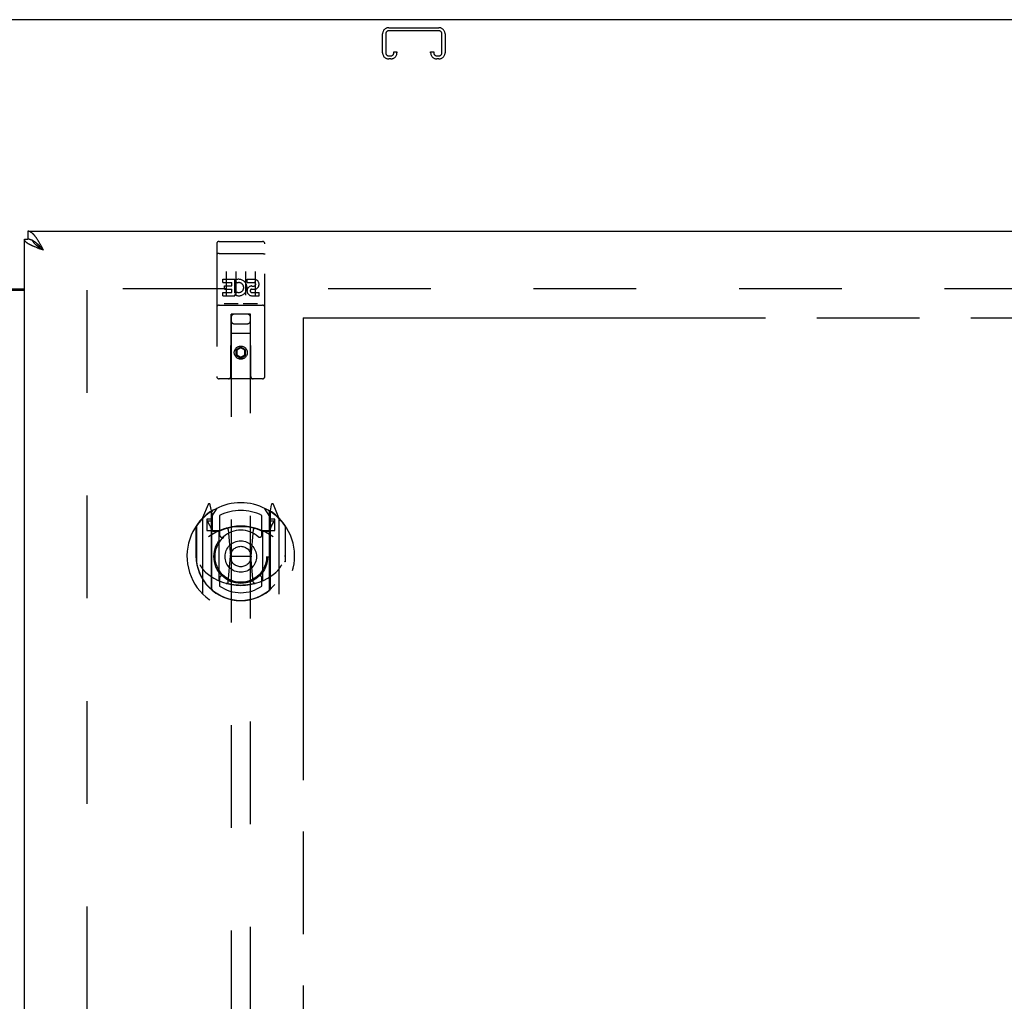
# Model space of a CAD drawing. Header units: inches. Extents: x 0 to 243, y 0 to 157.
# Tile 11 of 17: x 78 to 91, y 102 to 115. Entities that reach past the tile are written whole.
import ezdxf

# ---------------------------------------------------------------- set-up
doc = ezdxf.new("R2010")
doc.units = ezdxf.units.IN
doc.header["$LTSCALE"] = 13.357143
doc.header["$MEASUREMENT"] = 0
doc.linetypes.add('HIDDEN', pattern=[0.2, 0.1, -0.1])
doc.linetypes.add('PHANTOM', pattern=[0.8, 0.45, -0.05, 0.1, -0.05, 0.1, -0.05])
doc.layers.get('0').update_dxf_attribs({"linetype": 'CONTINUOUS'})
for name, color, linetype in [('02___PRT_ALL_AXES', 7, 'CONTINUOUS'), ('AVAILABLE_DOOR_SPACE', 7, 'CONTINUOUS'), ('DEFAULT_2', 8, 'HIDDEN'), ('DIMENSIONS', 7, 'CONTINUOUS')]:
    doc.layers.add(name, color=color, linetype=linetype)
doc.styles.get("Standard").update_dxf_attribs({"font": 'arial.ttf'})
doc.dimstyles.new('DIMSTYLE_2', dxfattribs={"dimtxt": 1.114286, "dimasz": 1.428571, "dimexe": 0.09, "dimexo": 0.07, "dimgap": 0.039, "dimtad": 0, "dimtih": 1, "dimtoh": 1, "dimzin": 4, "dimdsep": 46, "dimtxsty": 'Standard', "dimblk": '_FILLED', "dimblk1": '_FILLED', "dimblk2": '_FILLED', "dimcen": 0.09, "dimazin": 1, "dimtfac": 1, "dimtdec": 3, "dimtofl": 0, "dimtmove": 0, "dimatfit": 3, "dimldrblk": '_FILLED', "dimfxl": 1, "dimtolj": 1, "dimtzin": 4, "dimarcsym": 0})

# ---------------------------------------------------------------- blocks, each defined once
blk = doc.blocks.new('_FILLED')
at = {"color": 0, "linetype": 'ByBlock'}
blk.add_solid([(0, 0), (-1, 0.2), (-1, -0.2)], dxfattribs=at)
blk = doc.blocks.new('*D13')
at = {"layer": 'DIMENSIONS', "color": 2, "linetype": 'Continuous'}
for p, q in [((77.973, 99.077), (75.116, 99.077)), ((81.598, 99.077), (84.197, 99.077))]:
    blk.add_line(p, q, dxfattribs=at)
at = {"layer": 'DIMENSIONS', "color": 2, "linetype": 'Continuous', "xscale": 1.4285714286, "yscale": 1.4285714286, "zscale": 1.4285714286}
blk.add_blockref('_FILLED', (77.973, 99.077), dxfattribs=at)
at = {"layer": 'DIMENSIONS', "color": 2, "linetype": 'Continuous', "xscale": 1.4285714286, "yscale": 1.4285714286, "zscale": 1.4285714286, "rotation": 180}
blk.add_blockref('_FILLED', (81.598, 99.077), dxfattribs=at)
at = {"layer": 'DIMENSIONS', "color": 2, "linetype": 'Continuous', "insert": (84.754, 99.634), "char_height": 1.1143, "width": 3.02804, "attachment_point": 1, "line_spacing_factor": 0.9}
blk.add_mtext('3.63', dxfattribs=at)
blk = doc.blocks.new('*D14')
at = {"layer": 'DIMENSIONS', "color": 2, "linetype": 'Continuous'}
for p, q in [((72.473, 97.211), (70.157, 97.211)), ((76.098, 97.211), (78.956, 97.211))]:
    blk.add_line(p, q, dxfattribs=at)
at = {"layer": 'DIMENSIONS', "color": 2, "linetype": 'Continuous', "xscale": 1.4285714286, "yscale": 1.4285714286, "zscale": 1.4285714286}
blk.add_blockref('_FILLED', (72.473, 97.211), dxfattribs=at)
at = {"layer": 'DIMENSIONS', "color": 2, "linetype": 'Continuous', "xscale": 1.4285714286, "yscale": 1.4285714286, "zscale": 1.4285714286, "rotation": 180}
blk.add_blockref('_FILLED', (76.098, 97.211), dxfattribs=at)
at = {"layer": 'DIMENSIONS', "color": 2, "linetype": 'Continuous', "insert": (69.6, 97.768), "char_height": 1.1143, "width": 3.02804, "attachment_point": 3, "line_spacing_factor": 0.9}
blk.add_mtext('3.63', dxfattribs=at)

msp = doc.modelspace()

# ---------------------------------------------------------------- linework, layer by layer
at = {"color": 3, "linetype": 'Continuous'}
for p, q in [((100.984, 114.564), (53.088, 114.564)), ((78.015, 111.814), (100.619, 111.814)), ((77.973, 49.418), (77.973, 111.71)), ((78.184, 111.635), (78.177, 111.647)), ((78.131, 111.601), (78.12, 111.605)), ((78.143, 111.596), (78.131, 111.601)), ((78.154, 111.592), (78.143, 111.596)), ((78.166, 111.587), (78.154, 111.592)), ((78.178, 111.583), (78.166, 111.587)), ((78.196, 111.576), (78.178, 111.583)), ((78.19, 111.623), (78.184, 111.635)), ((78.197, 111.611), (78.19, 111.623)), ((78.22, 111.567), (78.196, 111.576)), ((78.207, 111.592), (78.197, 111.611)), ((78.22, 111.567), (78.207, 111.592)), ((76.098, 111.064), (77.973, 111.064)), ((76.098, 111.049), (77.973, 111.049))]:
    msp.add_line(p, q, dxfattribs=at)
at = {"color": 7, "linetype": 'Continuous'}
for p, q in [((78.015, 111.814), (78.015, 111.71)), ((77.973, 111.71), (78.015, 111.71)), ((78.08, 111.693), (78.077, 111.694)), ((78.18, 111.61), (78.174, 111.617)), ((78.187, 111.603), (78.18, 111.61)), ((78.191, 111.586), (78.183, 111.591)), ((78.194, 111.596), (78.187, 111.603)), ((78.203, 111.585), (78.194, 111.596)), ((78.22, 111.567), (78.203, 111.585)), ((78.22, 111.567), (78.203, 111.578))]:
    msp.add_line(p, q, dxfattribs=at)
at = {"color": 3, "linetype": 'Continuous'}
for points in [[(78.141, 111.708), (78.138, 111.713), (78.134, 111.718), (78.131, 111.723), (78.128, 111.728), (78.124, 111.733), (78.121, 111.737), (78.118, 111.742), (78.114, 111.746), (78.111, 111.75), (78.108, 111.754), (78.105, 111.758), (78.101, 111.762), (78.098, 111.766), (78.095, 111.77), (78.091, 111.773), (78.088, 111.777), (78.085, 111.78), (78.081, 111.783), (78.078, 111.786), (78.075, 111.789), (78.072, 111.791), (78.068, 111.794), (78.065, 111.796), (78.062, 111.799), (78.058, 111.801), (78.055, 111.803), (78.052, 111.804), (78.048, 111.806), (78.045, 111.808), (78.042, 111.809), (78.039, 111.81), (78.035, 111.811), (78.032, 111.812), (78.029, 111.813), (78.025, 111.813), (78.022, 111.814), (78.019, 111.814), (78.015, 111.814)], [(78.078, 111.623), (78.073, 111.625), (78.068, 111.628), (78.064, 111.63), (78.059, 111.632), (78.054, 111.634), (78.05, 111.636), (78.046, 111.639), (78.041, 111.641), (78.037, 111.643), (78.033, 111.645), (78.029, 111.648), (78.026, 111.65), (78.022, 111.652), (78.018, 111.654), (78.015, 111.657), (78.012, 111.659), (78.009, 111.661), (78.005, 111.663), (78.003, 111.665), (78, 111.668), (77.997, 111.67), (77.995, 111.672), (77.992, 111.674), (77.99, 111.677), (77.988, 111.679), (77.986, 111.681), (77.984, 111.683), (77.982, 111.685), (77.981, 111.688), (77.979, 111.69), (77.978, 111.692), (77.977, 111.694), (77.976, 111.697), (77.975, 111.699), (77.975, 111.701), (77.974, 111.703), (77.974, 111.705), (77.974, 111.708), (77.973, 111.71)], [(78.177, 111.647), (78.174, 111.653), (78.17, 111.659), (78.167, 111.665), (78.164, 111.67), (78.161, 111.676), (78.157, 111.682), (78.154, 111.687), (78.151, 111.692), (78.147, 111.698), (78.144, 111.703), (78.141, 111.708)], [(78.12, 111.605), (78.109, 111.61), (78.104, 111.612), (78.098, 111.614), (78.093, 111.616), (78.088, 111.619), (78.083, 111.621), (78.078, 111.623)]]:
    msp.add_lwpolyline(points, dxfattribs=at)
at = {"color": 7, "linetype": 'Continuous'}
for points in [[(78.077, 111.694), (78.075, 111.695), (78.072, 111.697), (78.068, 111.698), (78.065, 111.7), (78.062, 111.701), (78.058, 111.702), (78.055, 111.703), (78.052, 111.704), (78.048, 111.705), (78.045, 111.706), (78.042, 111.707), (78.039, 111.708), (78.035, 111.708), (78.032, 111.709), (78.029, 111.709), (78.025, 111.71), (78.022, 111.71), (78.019, 111.71), (78.015, 111.71)], [(78.174, 111.617), (78.17, 111.62), (78.167, 111.624), (78.164, 111.627), (78.161, 111.63), (78.157, 111.633), (78.154, 111.637), (78.151, 111.64), (78.147, 111.643), (78.144, 111.646), (78.141, 111.649), (78.138, 111.652), (78.134, 111.655), (78.131, 111.657), (78.128, 111.66), (78.124, 111.663), (78.121, 111.666), (78.118, 111.668), (78.114, 111.671), (78.111, 111.673), (78.108, 111.676), (78.105, 111.678), (78.101, 111.68), (78.098, 111.682), (78.095, 111.684), (78.091, 111.686), (78.088, 111.688), (78.085, 111.69), (78.081, 111.692), (78.08, 111.693)], [(78.183, 111.591), (78.175, 111.596), (78.171, 111.599), (78.167, 111.602), (78.164, 111.604), (78.16, 111.607), (78.156, 111.61), (78.152, 111.612), (78.149, 111.615), (78.145, 111.618), (78.142, 111.62), (78.138, 111.623), (78.135, 111.625), (78.132, 111.628), (78.128, 111.631), (78.125, 111.633), (78.122, 111.636), (78.119, 111.639), (78.116, 111.641), (78.114, 111.644), (78.111, 111.647), (78.108, 111.649), (78.106, 111.652), (78.103, 111.655), (78.101, 111.657), (78.099, 111.66), (78.097, 111.662), (78.095, 111.665), (78.093, 111.668), (78.091, 111.67), (78.089, 111.673), (78.088, 111.676), (78.086, 111.678), (78.085, 111.681), (78.083, 111.684), (78.082, 111.686), (78.081, 111.689), (78.08, 111.691), (78.08, 111.693)], [(78.203, 111.578), (78.195, 111.583), (78.191, 111.586)]]:
    msp.add_lwpolyline(points, dxfattribs=at)
at = {"layer": '02___PRT_ALL_AXES', "color": 8, "linetype": 'HIDDEN'}
for p, q in [((80.503, 111.681), (81.068, 111.681)), ((80.554, 111.146), (80.554, 111.189)), ((80.554, 111.189), (80.71, 111.189)), ((80.554, 111.146), (80.668, 111.146)), ((80.668, 111.104), (80.668, 111.146)), ((80.71, 111.011), (80.71, 111.189)), ((80.735, 111.141), (80.718, 111.18)), ((80.867, 111.146), (80.867, 111.189)), ((80.867, 111.189), (80.959, 111.189)), ((80.867, 111.146), (80.959, 111.146)), ((80.554, 110.975), (80.554, 111.018)), ((80.554, 111.018), (80.668, 111.018)), ((80.575, 111.061), (80.575, 111.104)), ((80.575, 111.104), (80.668, 111.104)), ((80.575, 111.061), (80.668, 111.061)), ((80.668, 111.018), (80.668, 111.061)), ((80.71, 111.011), (80.723, 111.03)), ((80.926, 111.061), (80.973, 111.061)), ((80.93, 111.102), (80.959, 111.102)), ((80.93, 111.018), (81.023, 111.018)), ((81.023, 110.975), (81.023, 111.018)), ((80.554, 110.975), (80.71, 110.975)), ((80.71, 110.975), (80.71, 110.988)), ((80.714, 110.986), (80.71, 110.988)), ((80.93, 110.975), (81.023, 110.975)), ((80.503, 110.853), (81.068, 110.853))]:
    msp.add_line(p, q, dxfattribs=at)
msp.add_circle((80.786, 110.236), 0.085, dxfattribs=at)
for centre, radius, start, end in [((80.76, 111.082), 0.107, 244.2636, 113.4027), ((80.76, 111.082), 0.0639, 234.8895, 113.4026), ((80.959, 111.124), 0.0644, 282.2995, 90.0775), ((80.959, 111.124), 0.0219, 269.9011, 90), ((80.93, 111.039), 0.0635, 90, 270), ((80.93, 111.04), 0.0219, 100.307, 270)]:
    msp.add_arc(centre, radius, start, end, dxfattribs=at)
at = {"layer": 'AVAILABLE_DOOR_SPACE', "color": 4, "linetype": 'PHANTOM'}
for q in [(81.598, 81.439), (98.911, 110.689)]:
    msp.add_line((81.598, 110.689), q, dxfattribs=at)
at = {"layer": 'DEFAULT_2', "color": 8, "linetype": 'HIDDEN'}
for p, q in [((82.63, 114.134), (82.63, 114.38)), ((82.67, 114.38), (82.67, 114.134)), ((82.71, 114.46), (83.362, 114.46)), ((83.362, 114.42), (82.71, 114.42)), ((83.402, 114.134), (83.402, 114.38)), ((83.442, 114.38), (83.442, 114.134)), ((82.71, 114.094), (82.737, 114.094)), ((82.777, 114.134), (82.777, 114.147)), ((82.777, 114.147), (82.817, 114.147)), ((82.817, 114.147), (82.817, 114.134)), ((83.255, 114.134), (83.255, 114.147)), ((83.255, 114.147), (83.295, 114.147)), ((83.295, 114.147), (83.295, 114.134)), ((83.335, 114.094), (83.362, 114.094)), ((82.737, 114.054), (82.71, 114.054)), ((83.362, 114.054), (83.335, 114.054)), ((80.473, 111.651), (80.473, 109.926)), ((80.568, 111.681), (80.753, 111.681)), ((80.818, 111.681), (81.003, 111.681)), ((81.098, 109.926), (81.098, 111.651)), ((80.49, 111.523), (80.489, 111.523)), ((80.491, 111.523), (80.49, 111.523)), ((80.492, 111.523), (80.491, 111.523)), ((80.492, 111.523), (80.492, 111.523)), ((80.493, 111.523), (80.492, 111.523)), ((80.494, 111.523), (80.493, 111.523)), ((80.495, 111.523), (80.494, 111.523)), ((80.496, 111.523), (80.495, 111.523)), ((80.496, 111.523), (80.496, 111.523)), ((80.497, 111.523), (80.496, 111.523)), ((80.498, 111.523), (80.497, 111.523)), ((80.499, 111.523), (80.498, 111.523)), ((80.5, 111.523), (80.499, 111.523)), ((80.501, 111.523), (80.5, 111.523)), ((80.501, 111.523), (80.501, 111.523)), ((80.502, 111.523), (80.501, 111.523)), ((80.503, 111.523), (80.502, 111.523)), ((80.503, 111.523), (81.068, 111.523)), ((81.068, 111.523), (81.069, 111.523)), ((81.069, 111.523), (81.07, 111.523)), ((81.07, 111.523), (81.071, 111.523)), ((81.071, 111.523), (81.072, 111.523)), ((81.072, 111.523), (81.073, 111.523)), ((81.073, 111.523), (81.073, 111.523)), ((81.073, 111.523), (81.074, 111.523)), ((81.074, 111.523), (81.075, 111.523)), ((81.075, 111.523), (81.076, 111.523)), ((81.076, 111.523), (81.077, 111.523)), ((81.077, 111.523), (81.078, 111.523)), ((81.078, 111.523), (81.078, 111.523)), ((81.078, 111.523), (81.079, 111.523)), ((81.079, 111.523), (81.08, 111.523)), ((81.08, 111.523), (81.081, 111.523)), ((81.081, 111.523), (81.081, 111.523)), ((80.598, 111.29), (80.598, 110.984)), ((80.723, 111.29), (80.723, 110.984)), ((80.848, 111.29), (80.848, 110.984)), ((80.973, 111.29), (80.973, 110.984)), ((99.286, 111.064), (78.682, 111.064)), ((78.786, 111.049), (78.786, 50.079)), ((80.503, 110.853), (81.068, 110.853)), ((80.747, 110.869), (80.575, 110.869)), ((80.997, 110.869), (80.825, 110.869)), ((80.656, 109.926), (80.659, 110.736)), ((80.661, 110.736), (80.659, 110.736)), ((80.661, 110.736), (80.661, 82.735)), ((80.911, 110.736), (80.661, 110.736)), ((80.911, 82.735), (80.911, 110.736)), ((80.912, 110.736), (80.911, 110.736)), ((80.916, 109.926), (80.912, 110.736)), ((80.701, 110.611), (80.871, 110.611)), ((80.914, 110.486), (80.658, 110.486)), ((80.786, 110.308), (80.723, 110.272)), ((80.723, 110.272), (80.723, 110.2)), ((80.723, 110.272), (80.733, 110.266)), ((80.786, 110.297), (80.733, 110.266)), ((80.733, 110.266), (80.733, 110.206)), ((80.786, 110.308), (80.786, 110.297)), ((80.848, 110.272), (80.786, 110.308)), ((80.838, 110.266), (80.786, 110.297)), ((80.848, 110.272), (80.838, 110.266)), ((80.838, 110.206), (80.838, 110.266)), ((80.848, 110.2), (80.848, 110.272)), ((80.723, 110.2), (80.733, 110.206)), ((80.723, 110.2), (80.786, 110.164)), ((80.733, 110.206), (80.786, 110.176)), ((80.786, 110.176), (80.838, 110.206)), ((80.786, 110.164), (80.848, 110.2)), ((80.786, 110.164), (80.786, 110.176)), ((80.848, 110.2), (80.838, 110.206)), ((81.068, 109.896), (80.503, 109.896)), ((80.361, 108.262), (80.29, 108.087)), ((80.403, 108.179), (80.389, 108.259)), ((80.411, 108.107), (80.481, 108.216)), ((81.091, 108.216), (81.161, 108.107)), ((81.183, 108.259), (81.168, 108.179)), ((81.282, 108.087), (81.211, 108.262)), ((80.286, 108.076), (80.286, 107.109)), ((80.343, 108.072), (80.343, 107.922)), ((80.403, 108.072), (80.343, 108.072)), ((80.383, 108.158), (80.382, 108.157)), ((80.382, 108.157), (80.382, 108.157)), ((80.382, 108.157), (80.382, 108.157)), ((80.403, 107.163), (80.403, 108.179)), ((80.411, 107.162), (80.411, 108.165)), ((80.413, 108.141), (80.413, 107.933)), ((80.511, 108.119), (80.511, 107.866)), ((81.061, 107.866), (81.061, 108.119)), ((81.158, 107.933), (81.158, 108.141)), ((81.161, 107.162), (81.161, 108.165)), ((81.168, 108.179), (81.168, 107.163)), ((81.228, 108.072), (81.168, 108.072)), ((81.19, 108.157), (81.185, 108.16)), ((81.228, 107.922), (81.228, 108.072)), ((81.286, 107.109), (81.286, 108.076)), ((80.203, 107.981), (80.203, 107.592)), ((80.211, 107.978), (80.211, 107.521)), ((80.352, 108.039), (80.381, 107.993)), ((80.411, 108.047), (80.356, 108.047)), ((80.623, 107.937), (80.653, 107.592)), ((80.949, 107.937), (80.918, 107.592)), ((81.216, 108.047), (81.161, 108.047)), ((81.191, 107.993), (81.22, 108.039)), ((81.361, 107.978), (81.361, 107.521)), ((81.368, 107.592), (81.368, 107.981)), ((80.343, 107.922), (80.403, 107.922)), ((80.503, 107.92), (80.431, 107.92)), ((80.433, 107.913), (80.499, 107.913)), ((80.503, 107.279), (80.503, 107.911)), ((81.141, 107.92), (81.068, 107.92)), ((81.068, 107.911), (81.068, 107.279)), ((81.073, 107.913), (81.138, 107.913)), ((81.168, 107.922), (81.228, 107.922)), ((80.203, 107.592), (80.218, 107.592)), ((80.623, 107.253), (80.653, 107.592)), ((80.653, 107.592), (80.918, 107.592)), ((80.949, 107.253), (80.918, 107.592)), ((81.368, 107.592), (81.353, 107.592)), ((80.211, 107.521), (80.211, 107.518)), ((81.361, 107.521), (81.361, 107.518)), ((80.511, 107.305), (80.511, 107.202)), ((81.061, 107.202), (81.061, 107.305))]:
    msp.add_line(p, q, dxfattribs=at)
for points in [[(80.489, 111.523), (80.489, 111.523), (80.489, 111.522), (80.488, 111.522), (80.488, 111.522), (80.488, 111.522), (80.487, 111.522), (80.487, 111.522), (80.486, 111.522), (80.486, 111.522), (80.486, 111.522), (80.485, 111.522), (80.485, 111.522), (80.485, 111.522), (80.484, 111.522), (80.484, 111.522), (80.484, 111.522), (80.483, 111.522), (80.483, 111.521), (80.483, 111.521), (80.483, 111.521), (80.482, 111.521), (80.482, 111.521), (80.482, 111.521), (80.481, 111.521), (80.481, 111.521), (80.481, 111.521), (80.481, 111.521), (80.48, 111.521), (80.48, 111.521), (80.48, 111.521), (80.479, 111.52), (80.479, 111.52), (80.479, 111.52), (80.479, 111.52), (80.479, 111.52), (80.478, 111.52), (80.478, 111.52), (80.478, 111.52), (80.478, 111.52), (80.477, 111.52), (80.477, 111.52), (80.477, 111.52), (80.477, 111.519), (80.477, 111.519), (80.476, 111.519), (80.476, 111.519), (80.476, 111.519), (80.476, 111.519), (80.476, 111.519), (80.476, 111.519), (80.475, 111.519), (80.475, 111.519), (80.475, 111.518), (80.475, 111.518), (80.475, 111.518), (80.475, 111.518), (80.475, 111.518), (80.475, 111.518), (80.474, 111.518), (80.474, 111.518), (80.474, 111.518), (80.474, 111.518), (80.474, 111.517), (80.474, 111.517), (80.474, 111.517), (80.474, 111.517), (80.474, 111.517), (80.474, 111.517), (80.474, 111.517), (80.474, 111.517), (80.474, 111.517), (80.474, 111.517), (80.474, 111.516), (80.473, 111.516), (80.473, 111.516), (80.473, 111.516), (80.473, 111.516)], [(81.081, 111.523), (81.082, 111.523), (81.083, 111.523), (81.083, 111.523), (81.083, 111.522), (81.084, 111.522), (81.084, 111.522), (81.084, 111.522), (81.085, 111.522), (81.085, 111.522), (81.085, 111.522), (81.086, 111.522), (81.086, 111.522), (81.086, 111.522), (81.087, 111.522), (81.087, 111.522), (81.087, 111.522), (81.088, 111.522), (81.088, 111.522), (81.088, 111.522), (81.089, 111.521), (81.089, 111.521), (81.089, 111.521), (81.09, 111.521), (81.09, 111.521), (81.09, 111.521), (81.091, 111.521), (81.091, 111.521), (81.091, 111.521), (81.091, 111.521), (81.092, 111.521), (81.092, 111.521), (81.092, 111.521), (81.092, 111.52), (81.093, 111.52), (81.093, 111.52), (81.093, 111.52), (81.093, 111.52), (81.094, 111.52), (81.094, 111.52), (81.094, 111.52), (81.094, 111.52), (81.095, 111.52), (81.095, 111.52), (81.095, 111.52), (81.095, 111.519), (81.095, 111.519), (81.095, 111.519), (81.096, 111.519), (81.096, 111.519), (81.096, 111.519), (81.096, 111.519), (81.096, 111.519), (81.096, 111.519), (81.097, 111.519), (81.097, 111.518), (81.097, 111.518), (81.097, 111.518), (81.097, 111.518), (81.097, 111.518), (81.097, 111.518), (81.098, 111.518), (81.098, 111.518), (81.098, 111.518), (81.098, 111.518), (81.098, 111.517), (81.098, 111.517), (81.098, 111.517), (81.098, 111.517), (81.098, 111.517), (81.098, 111.517), (81.098, 111.517), (81.098, 111.517), (81.098, 111.517), (81.098, 111.517), (81.098, 111.516), (81.098, 111.516), (81.098, 111.516), (81.098, 111.516), (81.098, 111.516)], [(80.575, 110.869), (80.575, 110.869), (80.575, 110.869), (80.574, 110.869), (80.574, 110.869), (80.574, 110.869), (80.574, 110.869), (80.574, 110.869), (80.573, 110.869), (80.573, 110.87), (80.573, 110.87), (80.573, 110.87), (80.573, 110.87), (80.573, 110.87), (80.572, 110.87), (80.572, 110.87), (80.572, 110.87), (80.572, 110.87), (80.572, 110.87), (80.572, 110.87), (80.571, 110.87), (80.571, 110.87), (80.571, 110.87), (80.571, 110.87), (80.571, 110.87), (80.571, 110.87), (80.571, 110.87), (80.57, 110.87), (80.57, 110.87), (80.57, 110.87), (80.57, 110.87), (80.57, 110.87), (80.57, 110.87), (80.57, 110.87), (80.57, 110.87), (80.57, 110.87), (80.569, 110.87), (80.569, 110.87), (80.569, 110.87), (80.569, 110.87), (80.569, 110.87), (80.569, 110.87), (80.569, 110.87), (80.569, 110.871), (80.569, 110.871), (80.569, 110.871), (80.568, 110.871)], [(80.753, 110.871), (80.753, 110.871), (80.753, 110.871), (80.753, 110.871), (80.753, 110.87), (80.753, 110.87), (80.753, 110.87), (80.753, 110.87), (80.753, 110.87), (80.753, 110.87), (80.753, 110.87), (80.752, 110.87), (80.752, 110.87), (80.752, 110.87), (80.752, 110.87), (80.752, 110.87), (80.752, 110.87), (80.752, 110.87), (80.752, 110.87), (80.751, 110.87), (80.751, 110.87), (80.751, 110.87), (80.751, 110.87), (80.751, 110.87), (80.751, 110.87), (80.751, 110.87), (80.75, 110.87), (80.75, 110.87), (80.75, 110.87), (80.75, 110.87), (80.75, 110.87), (80.75, 110.87), (80.75, 110.87), (80.749, 110.87), (80.749, 110.87), (80.749, 110.87), (80.749, 110.87), (80.749, 110.87), (80.748, 110.869), (80.748, 110.869), (80.748, 110.869), (80.748, 110.869), (80.748, 110.869), (80.748, 110.869), (80.747, 110.869), (80.747, 110.869)], [(80.825, 110.869), (80.825, 110.869), (80.825, 110.869), (80.824, 110.869), (80.824, 110.869), (80.824, 110.869), (80.824, 110.869), (80.824, 110.869), (80.823, 110.869), (80.823, 110.87), (80.823, 110.87), (80.823, 110.87), (80.823, 110.87), (80.823, 110.87), (80.822, 110.87), (80.822, 110.87), (80.822, 110.87), (80.822, 110.87), (80.822, 110.87), (80.822, 110.87), (80.821, 110.87), (80.821, 110.87), (80.821, 110.87), (80.821, 110.87), (80.821, 110.87), (80.821, 110.87), (80.821, 110.87), (80.82, 110.87), (80.82, 110.87), (80.82, 110.87), (80.82, 110.87), (80.82, 110.87), (80.82, 110.87), (80.82, 110.87), (80.82, 110.87), (80.82, 110.87), (80.819, 110.87), (80.819, 110.87), (80.819, 110.87), (80.819, 110.87), (80.819, 110.87), (80.819, 110.87), (80.819, 110.87), (80.819, 110.871), (80.819, 110.871), (80.819, 110.871), (80.818, 110.871)], [(81.003, 110.871), (81.003, 110.871), (81.003, 110.871), (81.003, 110.871), (81.003, 110.87), (81.003, 110.87), (81.003, 110.87), (81.003, 110.87), (81.003, 110.87), (81.003, 110.87), (81.003, 110.87), (81.002, 110.87), (81.002, 110.87), (81.002, 110.87), (81.002, 110.87), (81.002, 110.87), (81.002, 110.87), (81.002, 110.87), (81.002, 110.87), (81.001, 110.87), (81.001, 110.87), (81.001, 110.87), (81.001, 110.87), (81.001, 110.87), (81.001, 110.87), (81.001, 110.87), (81, 110.87), (81, 110.87), (81, 110.87), (81, 110.87), (81, 110.87), (81, 110.87), (81, 110.87), (80.999, 110.87), (80.999, 110.87), (80.999, 110.87), (80.999, 110.87), (80.999, 110.87), (80.998, 110.869), (80.998, 110.869), (80.998, 110.869), (80.998, 110.869), (80.998, 110.869), (80.998, 110.869), (80.997, 110.869), (80.997, 110.869)], [(80.253, 107.479), (80.257, 107.474), (80.26, 107.469), (80.263, 107.464), (80.265, 107.459), (80.268, 107.455), (80.271, 107.451), (80.274, 107.447), (80.276, 107.443), (80.279, 107.439), (80.281, 107.435), (80.284, 107.432), (80.286, 107.429), (80.288, 107.425), (80.291, 107.422), (80.293, 107.419), (80.295, 107.416), (80.297, 107.414), (80.3, 107.411), (80.302, 107.408), (80.304, 107.406), (80.306, 107.404), (80.308, 107.401), (80.31, 107.399), (80.311, 107.397), (80.313, 107.395), (80.315, 107.393), (80.317, 107.391), (80.319, 107.389), (80.32, 107.388), (80.322, 107.386), (80.324, 107.384), (80.325, 107.383), (80.327, 107.381), (80.329, 107.38), (80.33, 107.379), (80.332, 107.377)], [(81.24, 107.377), (81.242, 107.379), (81.243, 107.38), (81.245, 107.381), (81.246, 107.383), (81.248, 107.384), (81.25, 107.386), (81.251, 107.388), (81.253, 107.389), (81.255, 107.391), (81.257, 107.393), (81.259, 107.395), (81.26, 107.397), (81.262, 107.399), (81.264, 107.401), (81.266, 107.404), (81.268, 107.406), (81.27, 107.408), (81.272, 107.411), (81.274, 107.414), (81.277, 107.416), (81.279, 107.419), (81.281, 107.422), (81.283, 107.425), (81.286, 107.428), (81.288, 107.432), (81.291, 107.435), (81.293, 107.439), (81.296, 107.443), (81.298, 107.447), (81.301, 107.451), (81.304, 107.455), (81.306, 107.459), (81.309, 107.464), (81.312, 107.469), (81.315, 107.474), (81.318, 107.479)], [(80.974, 107.236), (80.969, 107.234), (80.963, 107.233), (80.958, 107.231), (80.952, 107.23), (80.947, 107.229), (80.941, 107.227), (80.936, 107.226), (80.93, 107.225), (80.925, 107.224), (80.919, 107.223), (80.914, 107.222), (80.908, 107.221), (80.903, 107.22), (80.897, 107.219), (80.892, 107.218), (80.886, 107.217), (80.881, 107.216), (80.875, 107.216), (80.87, 107.215), (80.864, 107.214), (80.859, 107.214), (80.853, 107.213), (80.847, 107.213), (80.842, 107.212), (80.836, 107.212), (80.831, 107.211), (80.825, 107.211), (80.82, 107.211), (80.814, 107.211), (80.808, 107.21), (80.803, 107.21), (80.797, 107.21), (80.792, 107.21), (80.786, 107.21), (80.78, 107.21), (80.775, 107.21), (80.769, 107.21), (80.764, 107.21), (80.758, 107.211), (80.752, 107.211), (80.747, 107.211), (80.741, 107.211), (80.736, 107.212), (80.73, 107.212), (80.724, 107.213), (80.719, 107.213), (80.713, 107.214), (80.708, 107.214), (80.702, 107.215), (80.697, 107.216), (80.691, 107.216), (80.686, 107.217), (80.68, 107.218), (80.675, 107.219), (80.669, 107.22), (80.663, 107.221), (80.658, 107.222), (80.652, 107.223), (80.647, 107.224), (80.641, 107.225), (80.636, 107.226), (80.631, 107.227), (80.625, 107.229), (80.62, 107.23), (80.614, 107.231), (80.609, 107.233), (80.603, 107.234), (80.598, 107.236)]]:
    msp.add_lwpolyline(points, dxfattribs=at)
for centre, radius in [((80.786, 110.236), 0.0845), ((80.786, 107.585), 0.35), ((80.786, 107.585), 0.335), ((80.786, 107.585), 0.205), ((80.786, 107.585), 0.133)]:
    msp.add_circle(centre, radius, dxfattribs=at)
for centre, radius, start, end in [((82.71, 114.38), 0.08, 90, 180), ((82.71, 114.38), 0.04, 90, 180), ((83.362, 114.38), 0.08, 0, 90), ((83.362, 114.38), 0.04, 0, 90), ((82.71, 114.134), 0.08, 180, 270), ((82.71, 114.134), 0.04, 180, 270), ((82.737, 114.134), 0.08, 270, 360), ((82.737, 114.134), 0.04, 270, 360), ((83.335, 114.134), 0.08, 180, 270), ((83.335, 114.134), 0.04, 180, 270), ((83.362, 114.134), 0.08, 270, 360), ((83.362, 114.134), 0.04, 270, 360), ((80.503, 111.651), 0.03, 90, 180), ((81.068, 111.651), 0.03, 0, 90), ((80.503, 110.823), 0.03, 90, 180), ((81.068, 110.823), 0.03, 0, 90), ((80.701, 110.696), 0.04, 90, 180), ((80.701, 110.651), 0.04, 180, 270), ((80.871, 110.696), 0.04, 0, 90), ((80.871, 110.651), 0.04, 270, 360), ((80.503, 109.926), 0.03, 180, 270), ((80.626, 109.926), 0.03, 270, 360), ((80.946, 109.926), 0.03, 180, 270), ((81.068, 109.926), 0.03, 270, 360), ((80.786, 107.585), 0.7, 35.2961, 144.7039), ((80.374, 108.257), 0.015, 10, 158.1959), ((81.197, 108.257), 0.015, 21.8041, 170), ((80.786, 107.592), 0.7, 125.5126, 54.4874), ((80.301, 108.076), 0.015, 135.0748, 180), ((80.391, 108.146), 0.02, 0, 125.5126), ((80.393, 108.141), 0.02, 0, 125.2543), ((80.431, 108.165), 0.02, 121.4688, 179.9992), ((80.786, 107.585), 0.6, 62.7204, 117.2796), ((81.141, 108.165), 0.02, 0, 58.5295), ((81.178, 108.141), 0.02, 54.7457, 180), ((81.181, 108.146), 0.02, 54.4874, 180), ((81.271, 108.076), 0.015, 0, 44.9252), ((80.231, 107.978), 0.02, 144.7039, 180), ((80.356, 108.042), 0.005, 90, 212.6792), ((80.786, 107.28), 0.7, 53.2319, 126.7681), ((80.223, 107.891), 0.188, 0, 32.6792), ((80.431, 107.94), 0.02, 180, 270), ((80.786, 107.273), 0.7, 66.536, 113.464), ((80.603, 107.935), 0.02, 5.0796, 105.6131), ((80.969, 107.935), 0.02, 74.3869, 174.9204), ((81.141, 107.94), 0.02, 270, 360), ((81.349, 107.891), 0.188, 147.3208, 180), ((81.216, 108.042), 0.005, 327.3208, 90), ((81.341, 107.978), 0.02, 0, 35.2961), ((80.433, 107.933), 0.02, 180, 270), ((80.499, 107.933), 0.02, 270, 293.464), ((80.518, 107.911), 0.015, 112.9863, 180), ((80.541, 107.866), 0.03, 180, 311.1261), ((80.786, 107.585), 0.343, 48.8739, 131.1261), ((81.031, 107.866), 0.03, 228.8739, 360), ((81.053, 107.911), 0.015, 0, 67.0137), ((81.073, 107.933), 0.02, 246.536, 270), ((81.138, 107.933), 0.02, 270, 360), ((80.786, 107.595), 0.583, 180.2464, 359.7536), ((80.231, 107.521), 0.02, 180, 187.6622), ((80.786, 107.595), 0.58, 187.6622, 352.3378), ((81.341, 107.521), 0.02, 352.3378, 360), ((80.786, 107.91), 0.7, 229.529, 310.471), ((80.541, 107.305), 0.03, 48.8739, 180), ((80.786, 107.585), 0.343, 228.8739, 311.1261), ((81.031, 107.305), 0.03, 0, 131.1261), ((80.518, 107.279), 0.015, 180, 247.0137), ((80.786, 107.595), 0.48, 235.0461, 304.9539), ((80.603, 107.255), 0.02, 254.4248, 354.9204), ((80.969, 107.255), 0.02, 185.0796, 285.5752), ((81.053, 107.279), 0.015, 292.9863, 360), ((80.301, 107.109), 0.015, 180, 224.9252), ((80.418, 107.163), 0.015, 180, 229.6413), ((80.431, 107.162), 0.02, 180, 230.6594), ((81.141, 107.162), 0.02, 309.3378, 359.9984), ((81.153, 107.163), 0.015, 310.3587, 360), ((81.271, 107.109), 0.015, 315.0748, 360)]:
    msp.add_arc(centre, radius, start, end, dxfattribs=at)

# ---------------------------------------------------------------- dimensions: what is measured, and where the dimension line sits
at = {"layer": 'DIMENSIONS', "color": 2, "linetype": 'Continuous'}
dim = msp.add_linear_dim(base=(76.098459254, 97.211338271), p1=(72.473459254, 81.438944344), p2=(76.098459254, 111.689944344), dimstyle='DIMSTYLE_2', dxfattribs=at)
dim.commit()
dim.dimension.update_dxf_attribs({"geometry": '*D14', "text_midpoint": (68.08464944, 97.205126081), "dimtype": 160})
dim = msp.add_linear_dim(base=(77.973459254, 99.07725388), p1=(81.598459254, 110.688944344), p2=(77.973459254, 49.437944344), angle=180, dimstyle='DIMSTYLE_2', dxfattribs=at)
dim.commit()
dim.dimension.update_dxf_attribs({"geometry": '*D13', "text_midpoint": (86.26694009, 99.071037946), "dimtype": 160})

doc.saveas('drawing.dxf')
